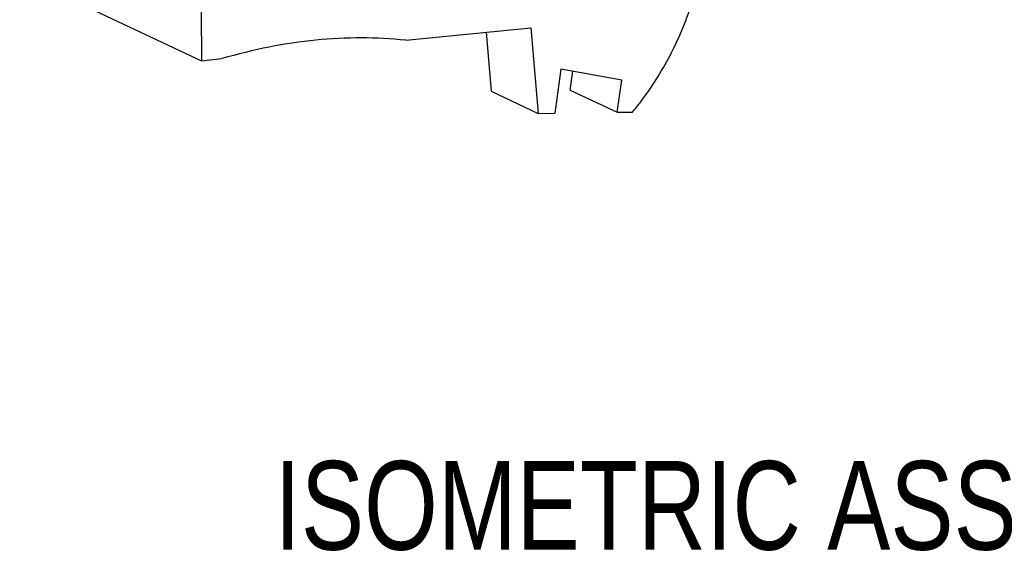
# Model space of a CAD drawing. Header units: inches. Extents: x 0 to 34, y 0 to 22.
# Tile 44 of 60: x 25.8 to 28, y 12.9 to 14.1. Entities that reach past the tile are written whole.
import ezdxf

# ---------------------------------------------------------------- set-up
doc = ezdxf.new("R2010")
doc.units = ezdxf.units.IN
doc.header["$LTSCALE"] = 1.87
doc.header["$MEASUREMENT"] = 0
doc.layers.get('0').update_dxf_attribs({"linetype": 'CONTINUOUS'})
doc.layers.add('DETAIL', color=7, linetype='CONTINUOUS')
doc.styles.get("Standard").update_dxf_attribs({"font": 'txt', "width": 0.8})

msp = doc.modelspace()

# ---------------------------------------------------------------- linework, layer by layer
at = {"color": 7, "linetype": 'CONTINUOUS'}
for p, q in [((25.8411, 14.1821), (26.2313, 13.9987)), ((26.2303, 14.1039), (26.2313, 13.9987)), ((26.6694, 14.0424), (26.9379, 14.0692)), ((26.842, 14.0596), (26.853, 13.9332)), ((26.9379, 14.0692), (26.9538, 13.8859)), ((26.2313, 13.9987), (26.2751, 14.0031)), ((27.0024, 13.9809), (26.9891, 13.8863)), ((27.1328, 13.957), (27.0024, 13.9809)), ((27.0223, 13.9355), (27.028, 13.9762)), ((27.1231, 13.8881), (27.1328, 13.957)), ((26.853, 13.9332), (26.9538, 13.8859)), ((27.0223, 13.9355), (27.1231, 13.8881)), ((26.9538, 13.8859), (26.9891, 13.8863)), ((27.1231, 13.8881), (27.1561, 13.8885))]:
    msp.add_line(p, q, dxfattribs=at)
for points, knots in [([(27.1561, 13.8885), (27.1621, 13.8958), (27.1741, 13.9109), (27.1968, 13.9422), (27.223, 13.9837), (27.2504, 14.0362), (27.2734, 14.0908), (27.2916, 14.1465), (27.3048, 14.2023), (27.3114, 14.2486), (27.3139, 14.2849), (27.3142, 14.3027), (27.3141, 14.3115)], [0, 0, 0, 0, 0.062009, 0.124893, 0.25248, 0.381442, 0.510418, 0.638024, 0.762932, 0.883937, 0.942664, 1, 1, 1, 1]), ([(26.6694, 14.0424), (26.6378, 14.0458), (26.5734, 14.0492), (26.4754, 14.0442), (26.3752, 14.0292), (26.3086, 14.0128), (26.2751, 14.0031)], [0, 0, 0, 0, 0.238848, 0.484366, 0.737768, 1, 1, 1, 1])]:
    msp.add_open_spline(points, degree=3, knots=knots, dxfattribs=at)

# ---------------------------------------------------------------- texts
at = {"layer": 'DETAIL', "color": 2, "linetype": 'CONTINUOUS', "insert": (26.388, 13.1407), "char_height": 0.19, "width": 3.496, "attachment_point": 1, "line_spacing_factor": 0.9}
msp.add_mtext('ISOMETRIC ASSEMBLY VIEW', dxfattribs=at)

doc.saveas('drawing.dxf')
